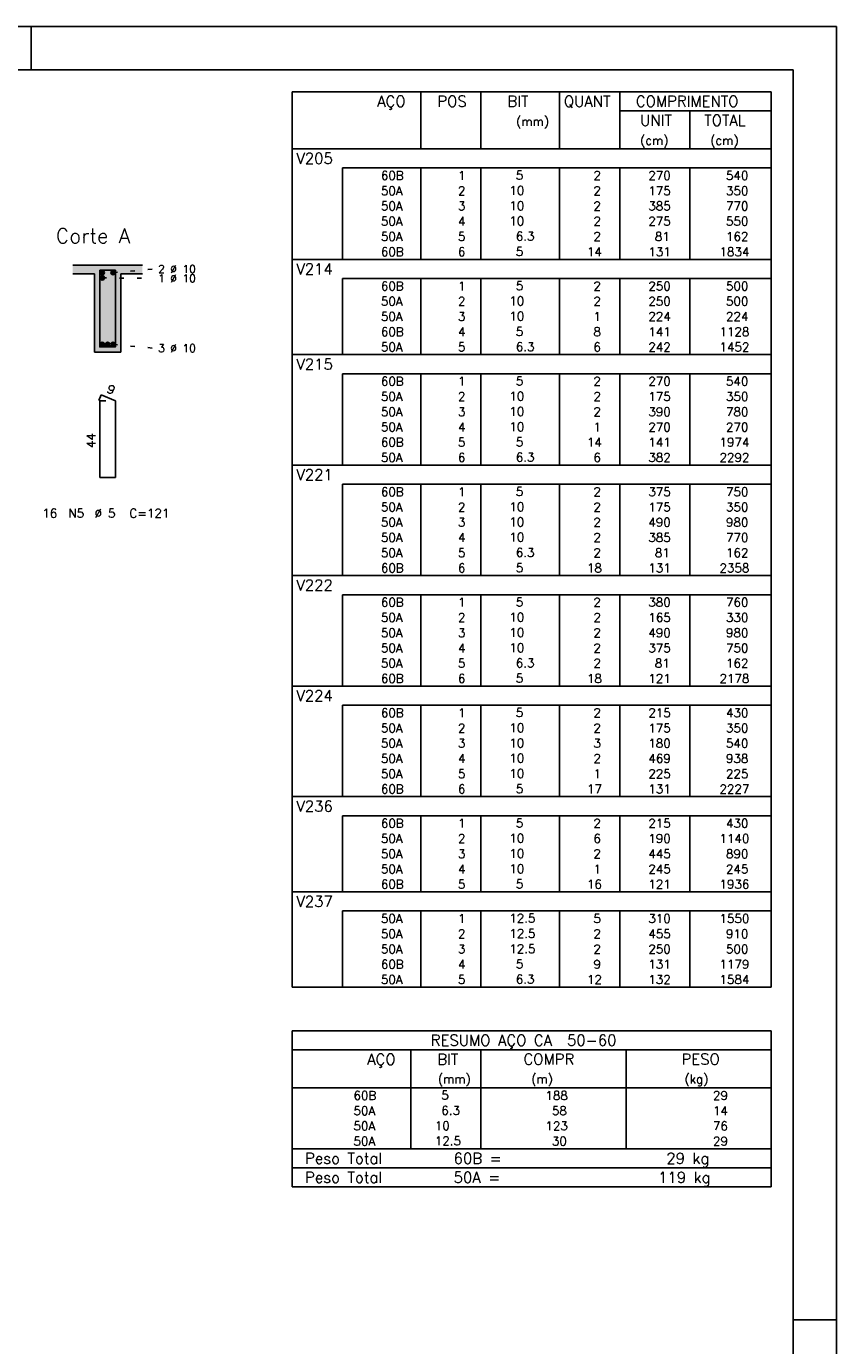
# Model space of a CAD drawing. Extents: x 0 to 84.1, y 0 to 59.4.
# Tile 6 of 6: x 65.5 to 84.1, y 29.1 to 59.4. Entities that reach past the tile are written whole.
import ezdxf

# ---------------------------------------------------------------- set-up
doc = ezdxf.new("R2010")
doc.units = 0
doc.linetypes.add('ESTILO_TQS_0002', pattern=[0.4, 0.1, -0.3])
for name, color, linetype in [('1', 1, 'CONTINUOUS'), ('10', 10, 'CONTINUOUS'), ('2', 2, 'CONTINUOUS'), ('4', 4, 'CONTINUOUS'), ('6', 6, 'CONTINUOUS')]:
    doc.layers.add(name, color=color, linetype=linetype)
doc.styles.get("Standard").update_dxf_attribs({"font": 'ROMANS.SHX'})

msp = doc.modelspace()

# ---------------------------------------------------------------- linework, layer by layer
at = {"layer": '1', "linetype": 'ESTILO_TQS_0002'}
for p, q in [((67.235, 53.625), (68.43, 53.614)), ((67.485, 53.745), (68.43, 53.83)), ((67.485, 52.095), (68.43, 52.01))]:
    msp.add_line(p, q, dxfattribs=at)
at = {"layer": '1', "linetype": 'CONTINUOUS'}
for centre in [(67.235, 53.745), (67.235, 53.625), (67.485, 53.745), (67.235, 52.095), (67.36, 52.095), (67.485, 52.095)]:
    msp.add_circle(centre, 0.05, dxfattribs=at)
for points in [[(67.285, 53.745), (67.21, 53.788301), (67.188015, 53.762101)], [(67.285, 53.745), (67.188015, 53.762101), (67.188015, 53.727899)], [(67.285, 53.745), (67.188015, 53.727899), (67.21, 53.701699)], [(67.285, 53.625), (67.21, 53.668301), (67.188015, 53.642101)], [(67.285, 53.625), (67.188015, 53.642101), (67.188015, 53.607899)], [(67.285, 53.625), (67.188015, 53.607899), (67.21, 53.581699)], [(67.285, 53.745), (67.243682, 53.79424), (67.21, 53.788301)], [(67.285, 53.745), (67.21, 53.701699), (67.243682, 53.69576)], [(67.285, 53.625), (67.243682, 53.67424), (67.21, 53.668301)], [(67.285, 53.625), (67.21, 53.581699), (67.243682, 53.57576)], [(67.285, 53.745), (67.273302, 53.777139), (67.243682, 53.79424)], [(67.285, 53.745), (67.243682, 53.69576), (67.273302, 53.712861)], [(67.285, 53.625), (67.273302, 53.657139), (67.243682, 53.67424)], [(67.285, 53.625), (67.243682, 53.57576), (67.273302, 53.592861)], [(67.285, 53.745), (67.273302, 53.712861), (67.285, 53.745)], [(67.285, 53.625), (67.273302, 53.592861), (67.285, 53.625)], [(67.535, 53.745), (67.46, 53.788301), (67.438015, 53.762101)], [(67.535, 53.745), (67.438015, 53.762101), (67.438015, 53.727899)], [(67.535, 53.745), (67.438015, 53.727899), (67.46, 53.701699)], [(67.535, 53.745), (67.493682, 53.79424), (67.46, 53.788301)], [(67.535, 53.745), (67.46, 53.701699), (67.493682, 53.69576)], [(67.535, 53.745), (67.523302, 53.777139), (67.493682, 53.79424)], [(67.535, 53.745), (67.493682, 53.69576), (67.523302, 53.712861)], [(67.535, 53.745), (67.523302, 53.712861), (67.535, 53.745)], [(67.285, 52.095), (67.21, 52.138301), (67.188015, 52.112101)], [(67.285, 52.095), (67.188015, 52.112101), (67.188015, 52.077899)], [(67.285, 52.095), (67.243682, 52.14424), (67.21, 52.138301)], [(67.285, 52.095), (67.273302, 52.127139), (67.243682, 52.14424)], [(67.41, 52.095), (67.335, 52.138301), (67.313015, 52.112101)], [(67.41, 52.095), (67.313015, 52.112101), (67.313015, 52.077899)], [(67.41, 52.095), (67.368682, 52.14424), (67.335, 52.138301)], [(67.41, 52.095), (67.398302, 52.127139), (67.368682, 52.14424)], [(67.535, 52.095), (67.46, 52.138301), (67.438015, 52.112101)], [(67.535, 52.095), (67.438015, 52.112101), (67.438015, 52.077899)], [(67.535, 52.095), (67.493682, 52.14424), (67.46, 52.138301)], [(67.535, 52.095), (67.523302, 52.127139), (67.493682, 52.14424)], [(67.285, 52.095), (67.188015, 52.077899), (67.21, 52.051699)], [(67.285, 52.095), (67.21, 52.051699), (67.243682, 52.04576)], [(67.285, 52.095), (67.243682, 52.04576), (67.273302, 52.062861)], [(67.285, 52.095), (67.273302, 52.062861), (67.285, 52.095)], [(67.41, 52.095), (67.313015, 52.077899), (67.335, 52.051699)], [(67.41, 52.095), (67.335, 52.051699), (67.368682, 52.04576)], [(67.41, 52.095), (67.368682, 52.04576), (67.398302, 52.062861)], [(67.41, 52.095), (67.398302, 52.062861), (67.41, 52.095)], [(67.535, 52.095), (67.438015, 52.077899), (67.46, 52.051699)], [(67.535, 52.095), (67.46, 52.051699), (67.493682, 52.04576)], [(67.535, 52.095), (67.493682, 52.04576), (67.523302, 52.062861)], [(67.535, 52.095), (67.523302, 52.062861), (67.535, 52.095)]]:
    msp.add_solid(points, dxfattribs=at)
at = {"layer": '10', "linetype": 'CONTINUOUS'}
for points in [[(66.56, 53.92), (66.56, 53.72), (67.06, 53.72)], [(66.56, 53.92), (67.06, 53.72), (68.16, 53.92)], [(67.06, 53.72), (67.66, 53.72), (68.16, 53.92)], [(67.06, 51.92), (67.66, 51.92), (67.06, 53.72)], [(67.66, 51.92), (67.66, 53.72), (67.06, 53.72)], [(67.66, 53.72), (68.16, 53.72), (68.16, 53.92)]]:
    msp.add_solid(points, dxfattribs=at)
at = {"layer": '2', "linetype": 'CONTINUOUS'}
for p, q in [((84.100006, 59.400002), (0, 59.400002)), ((65.600006, 58.400002), (65.600006, 59.400002)), ((84.100006, 0), (84.100006, 59.400002)), ((71.6, 57.900003), (71.6, 56.587503)), ((71.6, 57.900003), (82.6, 57.900003)), ((74.55, 56.587503), (74.55, 57.900003)), ((75.93, 56.587503), (75.93, 57.900003)), ((77.74, 56.587503), (77.74, 57.900003)), ((79.12, 56.587503), (79.12, 57.900003)), ((82.6, 57.900003), (82.6, 56.587503)), ((79.12, 57.462503), (82.6, 57.462503)), ((80.73, 56.587503), (80.73, 57.462503)), ((71.6, 56.587503), (82.6, 56.587503)), ((71.6, 56.150003), (71.6, 56.587503)), ((71.6, 56.587503), (82.6, 56.587503)), ((82.6, 56.150003), (82.6, 56.587503)), ((71.6, 55.800003), (71.6, 56.150003)), ((82.6, 56.150003), (72.75, 56.150003)), ((72.75, 56.150003), (72.75, 55.800003)), ((74.55, 56.150003), (74.55, 55.800003)), ((75.93, 56.150003), (75.93, 55.800003)), ((77.74, 56.150003), (77.74, 55.800003)), ((79.12, 56.150003), (79.12, 55.800003)), ((80.73, 56.150003), (80.73, 55.800003)), ((82.6, 55.800003), (82.6, 56.150003)), ((71.6, 55.450003), (71.6, 55.800003)), ((72.75, 55.800003), (72.75, 55.450003)), ((74.55, 55.800003), (74.55, 55.450003)), ((75.93, 55.800003), (75.93, 55.450003)), ((77.74, 55.800003), (77.74, 55.450003)), ((79.12, 55.800003), (79.12, 55.450003)), ((80.73, 55.800003), (80.73, 55.450003)), ((82.6, 55.450003), (82.6, 55.800003)), ((71.6, 55.100003), (71.6, 55.450003)), ((72.75, 55.450003), (72.75, 55.100003)), ((74.55, 55.450003), (74.55, 55.100003)), ((75.93, 55.450003), (75.93, 55.100003)), ((77.74, 55.450003), (77.74, 55.100003)), ((79.12, 55.450003), (79.12, 55.100003)), ((80.73, 55.450003), (80.73, 55.100003)), ((82.6, 55.100003), (82.6, 55.450003)), ((71.6, 54.750003), (71.6, 55.100003)), ((72.75, 55.100003), (72.75, 54.750003)), ((74.55, 55.100003), (74.55, 54.750003)), ((75.93, 55.100003), (75.93, 54.750003)), ((77.74, 55.100003), (77.74, 54.750003)), ((79.12, 55.100003), (79.12, 54.750003)), ((80.73, 55.100003), (80.73, 54.750003)), ((82.6, 54.750003), (82.6, 55.100003)), ((71.6, 54.400003), (71.6, 54.750003)), ((72.75, 54.750003), (72.75, 54.400003)), ((74.55, 54.750003), (74.55, 54.400003)), ((75.93, 54.750003), (75.93, 54.400003)), ((77.74, 54.750003), (77.74, 54.400003)), ((79.12, 54.750003), (79.12, 54.400003)), ((80.73, 54.750003), (80.73, 54.400003)), ((82.6, 54.400003), (82.6, 54.750003)), ((71.6, 54.050003), (71.6, 54.400003)), ((72.75, 54.400003), (72.75, 54.050003)), ((74.55, 54.400003), (74.55, 54.050003)), ((75.93, 54.400003), (75.93, 54.050003)), ((77.74, 54.400003), (77.74, 54.050003)), ((79.12, 54.400003), (79.12, 54.050003)), ((80.73, 54.400003), (80.73, 54.050003)), ((82.6, 54.050003), (82.6, 54.400003)), ((71.6, 53.612503), (71.6, 54.050003)), ((71.6, 54.050003), (82.6, 54.050003)), ((82.6, 53.612503), (82.6, 54.050003)), ((68.16, 53.92), (66.56, 53.92)), ((66.56, 53.72), (67.06, 53.72)), ((67.06, 53.72), (67.06, 51.92)), ((67.66, 51.92), (67.66, 53.72)), ((67.66, 53.72), (68.16, 53.72)), ((71.6, 53.262503), (71.6, 53.612503)), ((82.6, 53.612503), (72.75, 53.612503)), ((72.75, 53.612503), (72.75, 53.262503)), ((74.55, 53.612503), (74.55, 53.262503)), ((75.93, 53.612503), (75.93, 53.262503)), ((77.74, 53.612503), (77.74, 53.262503)), ((79.12, 53.612503), (79.12, 53.262503)), ((80.73, 53.612503), (80.73, 53.262503)), ((82.6, 53.262503), (82.6, 53.612503)), ((71.6, 52.912504), (71.6, 53.262503)), ((72.75, 53.262503), (72.75, 52.912504)), ((74.55, 53.262503), (74.55, 52.912504)), ((75.93, 53.262503), (75.93, 52.912504)), ((77.74, 53.262503), (77.74, 52.912504)), ((79.12, 53.262503), (79.12, 52.912504)), ((80.73, 53.262503), (80.73, 52.912504)), ((82.6, 52.912504), (82.6, 53.262503)), ((71.6, 52.562504), (71.6, 52.912504)), ((72.75, 52.912504), (72.75, 52.562504)), ((74.55, 52.912504), (74.55, 52.562504)), ((75.93, 52.912504), (75.93, 52.562504)), ((77.74, 52.912504), (77.74, 52.562504)), ((79.12, 52.912504), (79.12, 52.562504)), ((80.73, 52.912504), (80.73, 52.562504)), ((82.6, 52.562504), (82.6, 52.912504)), ((71.6, 52.212504), (71.6, 52.562504)), ((72.75, 52.562504), (72.75, 52.212504)), ((74.55, 52.562504), (74.55, 52.212504)), ((75.93, 52.562504), (75.93, 52.212504)), ((77.74, 52.562504), (77.74, 52.212504)), ((79.12, 52.562504), (79.12, 52.212504)), ((80.73, 52.562504), (80.73, 52.212504)), ((82.6, 52.212504), (82.6, 52.562504)), ((71.6, 51.862504), (71.6, 52.212504)), ((72.75, 52.212504), (72.75, 51.862504)), ((74.55, 52.212504), (74.55, 51.862504)), ((75.93, 52.212504), (75.93, 51.862504)), ((77.74, 52.212504), (77.74, 51.862504)), ((79.12, 52.212504), (79.12, 51.862504)), ((80.73, 52.212504), (80.73, 51.862504)), ((82.6, 51.862504), (82.6, 52.212504)), ((67.06, 51.92), (67.66, 51.92)), ((71.6, 51.425004), (71.6, 51.862504)), ((71.6, 51.862504), (82.6, 51.862504)), ((82.6, 51.425004), (82.6, 51.862504)), ((71.6, 51.075004), (71.6, 51.425004)), ((82.6, 51.425004), (72.75, 51.425004)), ((72.75, 51.425004), (72.75, 51.075004)), ((74.55, 51.425004), (74.55, 51.075004)), ((75.93, 51.425004), (75.93, 51.075004)), ((77.74, 51.425004), (77.74, 51.075004)), ((79.12, 51.425004), (79.12, 51.075004)), ((80.73, 51.425004), (80.73, 51.075004)), ((82.6, 51.075004), (82.6, 51.425004)), ((71.6, 50.725004), (71.6, 51.075004)), ((72.75, 51.075004), (72.75, 50.725004)), ((74.55, 51.075004), (74.55, 50.725004)), ((75.93, 51.075004), (75.93, 50.725004)), ((77.74, 51.075004), (77.74, 50.725004)), ((79.12, 51.075004), (79.12, 50.725004)), ((80.73, 51.075004), (80.73, 50.725004)), ((82.6, 50.725004), (82.6, 51.075004)), ((71.6, 50.375004), (71.6, 50.725004)), ((72.75, 50.725004), (72.75, 50.375004)), ((74.55, 50.725004), (74.55, 50.375004)), ((75.93, 50.725004), (75.93, 50.375004)), ((77.74, 50.725004), (77.74, 50.375004)), ((79.12, 50.725004), (79.12, 50.375004)), ((80.73, 50.725004), (80.73, 50.375004)), ((82.6, 50.375004), (82.6, 50.725004)), ((71.6, 50.025004), (71.6, 50.375004)), ((72.75, 50.375004), (72.75, 50.025004)), ((74.55, 50.375004), (74.55, 50.025004)), ((75.93, 50.375004), (75.93, 50.025004)), ((77.74, 50.375004), (77.74, 50.025004)), ((79.12, 50.375004), (79.12, 50.025004)), ((80.73, 50.375004), (80.73, 50.025004)), ((82.6, 50.025004), (82.6, 50.375004)), ((71.6, 49.675004), (71.6, 50.025004)), ((72.75, 50.025004), (72.75, 49.675004)), ((74.55, 50.025004), (74.55, 49.675004)), ((75.93, 50.025004), (75.93, 49.675004)), ((77.74, 50.025004), (77.74, 49.675004)), ((79.12, 50.025004), (79.12, 49.675004)), ((80.73, 50.025004), (80.73, 49.675004)), ((82.6, 49.675004), (82.6, 50.025004)), ((71.6, 49.325004), (71.6, 49.675004)), ((72.75, 49.675004), (72.75, 49.325004)), ((74.55, 49.675004), (74.55, 49.325004)), ((75.93, 49.675004), (75.93, 49.325004)), ((77.74, 49.675004), (77.74, 49.325004)), ((79.12, 49.675004), (79.12, 49.325004)), ((80.73, 49.675004), (80.73, 49.325004)), ((82.6, 49.325004), (82.6, 49.675004)), ((71.6, 48.887504), (71.6, 49.325004)), ((71.6, 49.325004), (82.6, 49.325004)), ((82.6, 48.887504), (82.6, 49.325004)), ((71.6, 48.537504), (71.6, 48.887504)), ((82.6, 48.887504), (72.75, 48.887504)), ((72.75, 48.887504), (72.75, 48.537504)), ((74.55, 48.887504), (74.55, 48.537504)), ((75.93, 48.887504), (75.93, 48.537504)), ((77.74, 48.887504), (77.74, 48.537504)), ((79.12, 48.887504), (79.12, 48.537504)), ((80.73, 48.887504), (80.73, 48.537504)), ((82.6, 48.537504), (82.6, 48.887504)), ((71.6, 48.187505), (71.6, 48.537504)), ((72.75, 48.537504), (72.75, 48.187505)), ((74.55, 48.537504), (74.55, 48.187505)), ((75.93, 48.537504), (75.93, 48.187505)), ((77.74, 48.537504), (77.74, 48.187505)), ((79.12, 48.537504), (79.12, 48.187505)), ((80.73, 48.537504), (80.73, 48.187505)), ((82.6, 48.187505), (82.6, 48.537504)), ((71.6, 47.837505), (71.6, 48.187505)), ((72.75, 48.187505), (72.75, 47.837505)), ((74.55, 48.187505), (74.55, 47.837505)), ((75.93, 48.187505), (75.93, 47.837505)), ((77.74, 48.187505), (77.74, 47.837505)), ((79.12, 48.187505), (79.12, 47.837505)), ((80.73, 48.187505), (80.73, 47.837505)), ((82.6, 47.837505), (82.6, 48.187505)), ((71.6, 47.487505), (71.6, 47.837505)), ((72.75, 47.837505), (72.75, 47.487505)), ((74.55, 47.837505), (74.55, 47.487505)), ((75.93, 47.837505), (75.93, 47.487505)), ((77.74, 47.837505), (77.74, 47.487505)), ((79.12, 47.837505), (79.12, 47.487505)), ((80.73, 47.837505), (80.73, 47.487505)), ((82.6, 47.487505), (82.6, 47.837505)), ((71.6, 47.137505), (71.6, 47.487505)), ((72.75, 47.487505), (72.75, 47.137505)), ((74.55, 47.487505), (74.55, 47.137505)), ((75.93, 47.487505), (75.93, 47.137505)), ((77.74, 47.487505), (77.74, 47.137505)), ((79.12, 47.487505), (79.12, 47.137505)), ((80.73, 47.487505), (80.73, 47.137505)), ((82.6, 47.137505), (82.6, 47.487505)), ((71.6, 46.787505), (71.6, 47.137505)), ((72.75, 47.137505), (72.75, 46.787505)), ((74.55, 47.137505), (74.55, 46.787505)), ((75.93, 47.137505), (75.93, 46.787505)), ((77.74, 47.137505), (77.74, 46.787505)), ((79.12, 47.137505), (79.12, 46.787505)), ((80.73, 47.137505), (80.73, 46.787505)), ((82.6, 46.787505), (82.6, 47.137505)), ((71.6, 46.350005), (71.6, 46.787505)), ((71.6, 46.787505), (82.6, 46.787505)), ((82.6, 46.350005), (82.6, 46.787505)), ((71.6, 46.000005), (71.6, 46.350005)), ((82.6, 46.350005), (72.75, 46.350005)), ((72.75, 46.350005), (72.75, 46.000005)), ((74.55, 46.350005), (74.55, 46.000005)), ((75.93, 46.350005), (75.93, 46.000005)), ((77.74, 46.350005), (77.74, 46.000005)), ((79.12, 46.350005), (79.12, 46.000005)), ((80.73, 46.350005), (80.73, 46.000005)), ((82.6, 46.000005), (82.6, 46.350005)), ((71.6, 45.650005), (71.6, 46.000005)), ((72.75, 46.000005), (72.75, 45.650005)), ((74.55, 46.000005), (74.55, 45.650005)), ((75.93, 46.000005), (75.93, 45.650005)), ((77.74, 46.000005), (77.74, 45.650005)), ((79.12, 46.000005), (79.12, 45.650005)), ((80.73, 46.000005), (80.73, 45.650005)), ((82.6, 45.650005), (82.6, 46.000005)), ((71.6, 45.300005), (71.6, 45.650005)), ((72.75, 45.650005), (72.75, 45.300005)), ((74.55, 45.650005), (74.55, 45.300005)), ((75.93, 45.650005), (75.93, 45.300005)), ((77.74, 45.650005), (77.74, 45.300005)), ((79.12, 45.650005), (79.12, 45.300005)), ((80.73, 45.650005), (80.73, 45.300005)), ((82.6, 45.300005), (82.6, 45.650005)), ((71.6, 44.950005), (71.6, 45.300005)), ((72.75, 45.300005), (72.75, 44.950005)), ((74.55, 45.300005), (74.55, 44.950005)), ((75.93, 45.300005), (75.93, 44.950005)), ((77.74, 45.300005), (77.74, 44.950005)), ((79.12, 45.300005), (79.12, 44.950005)), ((80.73, 45.300005), (80.73, 44.950005)), ((82.6, 44.950005), (82.6, 45.300005)), ((71.6, 44.600005), (71.6, 44.950005)), ((72.75, 44.950005), (72.75, 44.600005)), ((74.55, 44.950005), (74.55, 44.600005)), ((75.93, 44.950005), (75.93, 44.600005)), ((77.74, 44.950005), (77.74, 44.600005)), ((79.12, 44.950005), (79.12, 44.600005)), ((80.73, 44.950005), (80.73, 44.600005)), ((82.6, 44.600005), (82.6, 44.950005)), ((71.6, 44.250006), (71.6, 44.600005)), ((72.75, 44.600005), (72.75, 44.250006)), ((74.55, 44.600005), (74.55, 44.250006)), ((75.93, 44.600005), (75.93, 44.250006)), ((77.74, 44.600005), (77.74, 44.250006)), ((79.12, 44.600005), (79.12, 44.250006)), ((80.73, 44.600005), (80.73, 44.250006)), ((82.6, 44.250006), (82.6, 44.600005)), ((71.6, 43.812506), (71.6, 44.250006)), ((71.6, 44.250006), (82.6, 44.250006)), ((82.6, 43.812506), (82.6, 44.250006)), ((71.6, 43.462506), (71.6, 43.812506)), ((82.6, 43.812506), (72.75, 43.812506)), ((72.75, 43.812506), (72.75, 43.462506)), ((74.55, 43.812506), (74.55, 43.462506)), ((75.93, 43.812506), (75.93, 43.462506)), ((77.74, 43.812506), (77.74, 43.462506)), ((79.12, 43.812506), (79.12, 43.462506)), ((80.73, 43.812506), (80.73, 43.462506)), ((82.6, 43.462506), (82.6, 43.812506)), ((71.6, 43.112506), (71.6, 43.462506)), ((72.75, 43.462506), (72.75, 43.112506)), ((74.55, 43.462506), (74.55, 43.112506)), ((75.93, 43.462506), (75.93, 43.112506)), ((77.74, 43.462506), (77.74, 43.112506)), ((79.12, 43.462506), (79.12, 43.112506)), ((80.73, 43.462506), (80.73, 43.112506)), ((82.6, 43.112506), (82.6, 43.462506)), ((71.6, 42.762506), (71.6, 43.112506)), ((72.75, 43.112506), (72.75, 42.762506)), ((74.55, 43.112506), (74.55, 42.762506)), ((75.93, 43.112506), (75.93, 42.762506)), ((77.74, 43.112506), (77.74, 42.762506)), ((79.12, 43.112506), (79.12, 42.762506)), ((80.73, 43.112506), (80.73, 42.762506)), ((82.6, 42.762506), (82.6, 43.112506)), ((71.6, 42.412506), (71.6, 42.762506)), ((72.75, 42.762506), (72.75, 42.412506)), ((74.55, 42.762506), (74.55, 42.412506)), ((75.93, 42.762506), (75.93, 42.412506)), ((77.74, 42.762506), (77.74, 42.412506)), ((79.12, 42.762506), (79.12, 42.412506)), ((80.73, 42.762506), (80.73, 42.412506)), ((82.6, 42.412506), (82.6, 42.762506)), ((71.6, 42.062506), (71.6, 42.412506)), ((72.75, 42.412506), (72.75, 42.062506)), ((74.55, 42.412506), (74.55, 42.062506)), ((75.93, 42.412506), (75.93, 42.062506)), ((77.74, 42.412506), (77.74, 42.062506)), ((79.12, 42.412506), (79.12, 42.062506)), ((80.73, 42.412506), (80.73, 42.062506)), ((82.6, 42.062506), (82.6, 42.412506)), ((71.6, 41.712506), (71.6, 42.062506)), ((72.75, 42.062506), (72.75, 41.712506)), ((74.55, 42.062506), (74.55, 41.712506)), ((75.93, 42.062506), (75.93, 41.712506)), ((77.74, 42.062506), (77.74, 41.712506)), ((79.12, 42.062506), (79.12, 41.712506)), ((80.73, 42.062506), (80.73, 41.712506)), ((82.6, 41.712506), (82.6, 42.062506)), ((71.6, 41.275006), (71.6, 41.712506)), ((71.6, 41.712506), (82.6, 41.712506)), ((82.6, 41.275006), (82.6, 41.712506)), ((71.6, 40.925006), (71.6, 41.275006)), ((82.6, 41.275006), (72.75, 41.275006)), ((72.75, 41.275006), (72.75, 40.925006)), ((74.55, 41.275006), (74.55, 40.925006)), ((75.93, 41.275006), (75.93, 40.925006)), ((77.74, 41.275006), (77.74, 40.925006)), ((79.12, 41.275006), (79.12, 40.925006)), ((80.73, 41.275006), (80.73, 40.925006)), ((82.6, 40.925006), (82.6, 41.275006)), ((71.6, 40.575006), (71.6, 40.925006)), ((72.75, 40.925006), (72.75, 40.575006)), ((74.55, 40.925006), (74.55, 40.575006)), ((75.93, 40.925006), (75.93, 40.575006)), ((77.74, 40.925006), (77.74, 40.575006)), ((79.12, 40.925006), (79.12, 40.575006)), ((80.73, 40.925006), (80.73, 40.575006)), ((82.6, 40.575006), (82.6, 40.925006)), ((71.6, 40.225006), (71.6, 40.575006)), ((72.75, 40.575006), (72.75, 40.225006)), ((74.55, 40.575006), (74.55, 40.225006)), ((75.93, 40.575006), (75.93, 40.225006)), ((77.74, 40.575006), (77.74, 40.225006)), ((79.12, 40.575006), (79.12, 40.225006)), ((80.73, 40.575006), (80.73, 40.225006)), ((82.6, 40.225006), (82.6, 40.575006)), ((71.6, 39.875006), (71.6, 40.225006)), ((72.75, 40.225006), (72.75, 39.875006)), ((74.55, 40.225006), (74.55, 39.875006)), ((75.93, 40.225006), (75.93, 39.875006)), ((77.74, 40.225006), (77.74, 39.875006)), ((79.12, 40.225006), (79.12, 39.875006)), ((80.73, 40.225006), (80.73, 39.875006)), ((82.6, 39.875006), (82.6, 40.225006)), ((71.6, 39.525007), (71.6, 39.875006)), ((72.75, 39.875006), (72.75, 39.525007)), ((74.55, 39.875006), (74.55, 39.525007)), ((75.93, 39.875006), (75.93, 39.525007)), ((77.74, 39.875006), (77.74, 39.525007)), ((79.12, 39.875006), (79.12, 39.525007)), ((80.73, 39.875006), (80.73, 39.525007)), ((82.6, 39.525007), (82.6, 39.875006)), ((71.6, 39.087507), (71.6, 39.525007)), ((71.6, 39.525007), (82.6, 39.525007)), ((82.6, 39.087507), (82.6, 39.525007)), ((71.6, 38.737507), (71.6, 39.087507)), ((82.6, 39.087507), (72.75, 39.087507)), ((72.75, 39.087507), (72.75, 38.737507)), ((74.55, 39.087507), (74.55, 38.737507)), ((75.93, 39.087507), (75.93, 38.737507)), ((77.74, 39.087507), (77.74, 38.737507)), ((79.12, 39.087507), (79.12, 38.737507)), ((80.73, 39.087507), (80.73, 38.737507)), ((82.6, 38.737507), (82.6, 39.087507)), ((71.6, 38.387507), (71.6, 38.737507)), ((72.75, 38.737507), (72.75, 38.387507)), ((74.55, 38.737507), (74.55, 38.387507)), ((75.93, 38.737507), (75.93, 38.387507)), ((77.74, 38.737507), (77.74, 38.387507)), ((79.12, 38.737507), (79.12, 38.387507)), ((80.73, 38.737507), (80.73, 38.387507)), ((82.6, 38.387507), (82.6, 38.737507)), ((71.6, 38.037507), (71.6, 38.387507)), ((72.75, 38.387507), (72.75, 38.037507)), ((74.55, 38.387507), (74.55, 38.037507)), ((75.93, 38.387507), (75.93, 38.037507)), ((77.74, 38.387507), (77.74, 38.037507)), ((79.12, 38.387507), (79.12, 38.037507)), ((80.73, 38.387507), (80.73, 38.037507)), ((82.6, 38.037507), (82.6, 38.387507)), ((71.6, 37.687507), (71.6, 38.037507)), ((72.75, 38.037507), (72.75, 37.687507)), ((74.55, 38.037507), (74.55, 37.687507)), ((75.93, 38.037507), (75.93, 37.687507)), ((77.74, 38.037507), (77.74, 37.687507)), ((79.12, 38.037507), (79.12, 37.687507)), ((80.73, 38.037507), (80.73, 37.687507)), ((82.6, 37.687507), (82.6, 38.037507)), ((71.6, 37.337507), (71.6, 37.687507)), ((72.75, 37.687507), (72.75, 37.337507)), ((74.55, 37.687507), (74.55, 37.337507)), ((75.93, 37.687507), (75.93, 37.337507)), ((77.74, 37.687507), (77.74, 37.337507)), ((79.12, 37.687507), (79.12, 37.337507)), ((80.73, 37.687507), (80.73, 37.337507)), ((82.6, 37.337507), (82.6, 37.687507)), ((71.6, 37.337507), (82.6, 37.337507)), ((71.6, 36.337507), (71.6, 35.025007)), ((71.6, 36.337507), (82.6, 36.337507)), ((82.6, 36.337507), (82.6, 35.025007)), ((71.6, 35.900007), (82.6, 35.900007)), ((74.32, 35.025007), (74.32, 35.900007)), ((75.93, 35.025007), (75.93, 35.900007)), ((79.265, 35.025007), (79.265, 35.900007)), ((71.6, 35.025007), (82.6, 35.025007)), ((71.6, 34.675007), (71.6, 35.025007)), ((74.32, 35.025007), (74.32, 34.675007)), ((75.93, 34.675007), (75.93, 35.025007)), ((79.265, 35.025007), (79.265, 34.675007)), ((82.6, 34.675007), (82.6, 35.025007)), ((71.6, 34.325006), (71.6, 34.675007)), ((74.32, 34.675007), (74.32, 34.325007)), ((75.93, 34.325006), (75.93, 34.675007)), ((79.265, 34.675007), (79.265, 34.325006)), ((82.6, 34.325006), (82.6, 34.675007)), ((71.6, 33.975006), (71.6, 34.325006)), ((74.32, 34.325006), (74.32, 33.975006)), ((75.93, 33.975006), (75.93, 34.325006)), ((79.265, 34.325006), (79.265, 33.975006)), ((82.6, 33.975006), (82.6, 34.325006)), ((71.6, 33.625006), (71.6, 33.975006)), ((74.32, 33.975006), (74.32, 33.625006)), ((75.93, 33.625006), (75.93, 33.975006)), ((79.265, 33.975006), (79.265, 33.625006)), ((82.6, 33.625006), (82.6, 33.975006)), ((71.6, 33.625006), (82.6, 33.625006)), ((71.6, 33.187506), (71.6, 33.625006)), ((71.6, 33.625006), (82.6, 33.625006)), ((82.6, 33.187506), (82.6, 33.625006)), ((82.6, 33.187506), (71.6, 33.187506)), ((71.6, 32.750006), (71.6, 33.187506)), ((71.6, 33.187506), (82.6, 33.187506)), ((82.6, 32.750006), (82.6, 33.187506)), ((82.6, 32.750006), (71.6, 32.750006)), ((71.6, 32.750006), (82.6, 32.750006)), ((84.100006, 29.700001), (83.100006, 29.700001))]:
    msp.add_line(p, q, dxfattribs=at)
msp.add_lwpolyline([(83.100006, 1), (2.5, 1), (2.5, 58.400002), (83.100006, 58.400002), (83.100006, 1)], dxfattribs=at)
at = {"layer": '4', "linetype": 'CONTINUOUS'}
msp.add_lwpolyline([(67.18, 53.8), (67.18, 52.04), (67.54, 52.04), (67.54, 53.8), (67.18, 53.8)], dxfattribs=at)
at = {"layer": '6', "linetype": 'CONTINUOUS'}
for p, q in [((67.208338, 50.94), (67.153893, 50.81102)), ((67.54, 50.8), (67.208338, 50.94)), ((67.32, 50.8), (67.18, 50.8)), ((67.18, 50.8), (67.18, 49.04)), ((67.54, 49.04), (67.54, 50.8)), ((67.18, 49.04), (67.54, 49.04))]:
    msp.add_line(p, q, dxfattribs=at)

# ---------------------------------------------------------------- texts
at = {"layer": '2', "linetype": 'CONTINUOUS'}
for s, height, p in [('AÇO', 0.25, (73.54958, 57.556253)), ('POS', 0.25, (74.93, 57.556253)), ('BIT', 0.25, (76.54, 57.556253)), ('QUANT', 0.25, (77.836489, 57.556253)), ('COMPRIMENTO', 0.25, (79.489469, 57.556253)), ('(mm)', 0.2, (76.74, 57.118753)), ('UNIT', 0.25, (79.586854, 57.118753)), ('TOTAL', 0.25, (81.059307, 57.118753)), ('(cm)', 0.2, (79.586854, 56.681253)), ('(cm)', 0.2, (81.196854, 56.681253)), ('V205', 0.25, (71.695798, 56.243753)), ('     60B', 0.2, (72.889661, 55.875003)), ('  1', 0.2, (75.13, 55.875003)), ('    5  ', 0.2, (76.136543, 55.881047)), ('    2', 0.2, (77.92, 55.875003)), ('   270', 0.2, (79.33, 55.875003)), ('    540', 0.2, (80.963622, 55.875003)), ('     50A', 0.2, (72.889661, 55.525003)), ('  2', 0.2, (75.13, 55.525003)), ('   10  ', 0.2, (76.136543, 55.531047)), ('    2', 0.2, (77.92, 55.525003)), ('   175', 0.2, (79.33, 55.525003)), ('    350', 0.2, (80.963622, 55.525003)), ('     50A', 0.2, (72.889661, 55.175003)), ('  3', 0.2, (75.13, 55.175003)), ('   10  ', 0.2, (76.136543, 55.181047)), ('    2', 0.2, (77.92, 55.175003)), ('   385', 0.2, (79.33, 55.175003)), ('    770', 0.2, (80.963622, 55.175003)), ('     50A', 0.2, (72.889661, 54.825003)), ('  4', 0.2, (75.13, 54.825003)), ('   10  ', 0.2, (76.136543, 54.831047)), ('    2', 0.2, (77.92, 54.825003)), ('   275', 0.2, (79.33, 54.825003)), ('    550', 0.2, (80.963622, 54.825003)), ('Corte A', 0.34, (66.17, 54.42)), ('     50A', 0.2, (72.889661, 54.475003)), ('  5', 0.2, (75.13, 54.475003)), ('    6.3', 0.2, (76.136543, 54.481047)), ('    2', 0.2, (77.92, 54.475003)), ('    81', 0.2, (79.33, 54.475003)), ('    162', 0.2, (80.963622, 54.475003)), ('     60B', 0.2, (72.889661, 54.125003)), ('  6', 0.2, (75.13, 54.125003)), ('    5  ', 0.2, (76.136543, 54.131047)), ('   14', 0.2, (77.92, 54.125003)), ('   131', 0.2, (79.33, 54.125003)), ('   1834', 0.2, (80.963622, 54.125003)), ('2 %%c 10', 0.18, (68.52, 53.74)), ('V214', 0.25, (71.695798, 53.706253)), ('1 %%c 10', 0.18, (68.52, 53.524)), ('     60B', 0.2, (72.889661, 53.337503)), ('  1', 0.2, (75.13, 53.337503)), ('    5  ', 0.2, (76.136543, 53.343547)), ('    2', 0.2, (77.92, 53.337503)), ('   250', 0.2, (79.33, 53.337503)), ('    500', 0.2, (80.963622, 53.337503)), ('     50A', 0.2, (72.889661, 52.987503)), ('  2', 0.2, (75.13, 52.987503)), ('   10  ', 0.2, (76.136543, 52.993547)), ('    2', 0.2, (77.92, 52.987503)), ('   250', 0.2, (79.33, 52.987503)), ('    500', 0.2, (80.963622, 52.987503)), ('     50A', 0.2, (72.889661, 52.637503)), ('  3', 0.2, (75.13, 52.637503)), ('   10  ', 0.2, (76.136543, 52.643547)), ('    1', 0.2, (77.92, 52.637503)), ('   224', 0.2, (79.33, 52.637503)), ('    224', 0.2, (80.963622, 52.637503)), ('     60B', 0.2, (72.889661, 52.287504)), ('  4', 0.2, (75.13, 52.287504)), ('    5  ', 0.2, (76.136543, 52.293547)), ('    8', 0.2, (77.92, 52.287504)), ('   141', 0.2, (79.33, 52.287504)), ('   1128', 0.2, (80.963622, 52.287504)), ('3 %%c 10', 0.18, (68.52, 51.92)), ('     50A', 0.2, (72.889661, 51.937504)), ('  5', 0.2, (75.13, 51.937504)), ('    6.3', 0.2, (76.136543, 51.943548)), ('    6', 0.2, (77.92, 51.937504)), ('   242', 0.2, (79.33, 51.937504)), ('   1452', 0.2, (80.963622, 51.937504)), ('V215', 0.25, (71.695798, 51.518754)), ('     60B', 0.2, (72.889661, 51.150004)), ('  1', 0.2, (75.13, 51.150004)), ('    5  ', 0.2, (76.136543, 51.156048)), ('    2', 0.2, (77.92, 51.150004)), ('   270', 0.2, (79.33, 51.150004)), ('    540', 0.2, (80.963622, 51.150004)), ('     50A', 0.2, (72.889661, 50.800004)), ('  2', 0.2, (75.13, 50.800004)), ('   10  ', 0.2, (76.136543, 50.806048)), ('    2', 0.2, (77.92, 50.800004)), ('   175', 0.2, (79.33, 50.800004)), ('    350', 0.2, (80.963622, 50.800004)), ('     50A', 0.2, (72.889661, 50.450004)), ('  3', 0.2, (75.13, 50.450004)), ('   10  ', 0.2, (76.136543, 50.456048)), ('    2', 0.2, (77.92, 50.450004)), ('   390', 0.2, (79.33, 50.450004)), ('    780', 0.2, (80.963622, 50.450004)), ('     50A', 0.2, (72.889661, 50.100004)), ('  4', 0.2, (75.13, 50.100004)), ('   10  ', 0.2, (76.136543, 50.106048)), ('    1', 0.2, (77.92, 50.100004)), ('   270', 0.2, (79.33, 50.100004)), ('    270', 0.2, (80.963622, 50.100004)), ('     60B', 0.2, (72.889661, 49.750004)), ('  5', 0.2, (75.13, 49.750004)), ('    5  ', 0.2, (76.136543, 49.756048)), ('   14', 0.2, (77.92, 49.750004)), ('   141', 0.2, (79.33, 49.750004)), ('   1974', 0.2, (80.963622, 49.750004)), ('     50A', 0.2, (72.889661, 49.400004)), ('  6', 0.2, (75.13, 49.400004)), ('    6.3', 0.2, (76.136543, 49.406048)), ('    6', 0.2, (77.92, 49.400004)), ('   382', 0.2, (79.33, 49.400004)), ('   2292', 0.2, (80.963622, 49.400004)), ('V221', 0.25, (71.695798, 48.981254)), ('     60B', 0.2, (72.889661, 48.612504)), ('  1', 0.2, (75.13, 48.612504)), ('    5  ', 0.2, (76.136543, 48.618548)), ('    2', 0.2, (77.92, 48.612504)), ('   375', 0.2, (79.33, 48.612504)), ('    750', 0.2, (80.963622, 48.612504)), ('   10  ', 0.2, (76.136543, 48.268548)), ('16', 0.2, (65.86, 48.12)), ('N5', 0.2, (66.46, 48.12)), ('%%c 5', 0.2, (67.06, 48.12)), ('C=121', 0.2, (67.86, 48.12)), ('     50A', 0.2, (72.889661, 48.262504)), ('  2', 0.2, (75.13, 48.262504)), ('    2', 0.2, (77.92, 48.262504)), ('   175', 0.2, (79.33, 48.262504)), ('    350', 0.2, (80.963622, 48.262504)), ('     50A', 0.2, (72.889661, 47.912504)), ('  3', 0.2, (75.13, 47.912504)), ('   10  ', 0.2, (76.136543, 47.918548)), ('    2', 0.2, (77.92, 47.912504)), ('   490', 0.2, (79.33, 47.912504)), ('    980', 0.2, (80.963622, 47.912504)), ('     50A', 0.2, (72.889661, 47.562505)), ('  4', 0.2, (75.13, 47.562505)), ('   10  ', 0.2, (76.136543, 47.568548)), ('    2', 0.2, (77.92, 47.562505)), ('   385', 0.2, (79.33, 47.562505)), ('    770', 0.2, (80.963622, 47.562505)), ('     50A', 0.2, (72.889661, 47.212505)), ('  5', 0.2, (75.13, 47.212505)), ('    6.3', 0.2, (76.136543, 47.218549)), ('    2', 0.2, (77.92, 47.212505)), ('    81', 0.2, (79.33, 47.212505)), ('    162', 0.2, (80.963622, 47.212505)), ('     60B', 0.2, (72.889661, 46.862505)), ('  6', 0.2, (75.13, 46.862505)), ('    5  ', 0.2, (76.136543, 46.868549)), ('   18', 0.2, (77.92, 46.862505)), ('   131', 0.2, (79.33, 46.862505)), ('   2358', 0.2, (80.963622, 46.862505)), ('V222', 0.25, (71.695798, 46.443755)), ('     60B', 0.2, (72.889661, 46.075005)), ('  1', 0.2, (75.13, 46.075005)), ('    5  ', 0.2, (76.136543, 46.081049)), ('    2', 0.2, (77.92, 46.075005)), ('   380', 0.2, (79.33, 46.075005)), ('    760', 0.2, (80.963622, 46.075005)), ('     50A', 0.2, (72.889661, 45.725005)), ('  2', 0.2, (75.13, 45.725005)), ('   10  ', 0.2, (76.136543, 45.731049)), ('    2', 0.2, (77.92, 45.725005)), ('   165', 0.2, (79.33, 45.725005)), ('    330', 0.2, (80.963622, 45.725005)), ('     50A', 0.2, (72.889661, 45.375005)), ('  3', 0.2, (75.13, 45.375005)), ('   10  ', 0.2, (76.136543, 45.381049)), ('    2', 0.2, (77.92, 45.375005)), ('   490', 0.2, (79.33, 45.375005)), ('    980', 0.2, (80.963622, 45.375005)), ('     50A', 0.2, (72.889661, 45.025005)), ('  4', 0.2, (75.13, 45.025005)), ('   10  ', 0.2, (76.136543, 45.031049)), ('    2', 0.2, (77.92, 45.025005)), ('   375', 0.2, (79.33, 45.025005)), ('    750', 0.2, (80.963622, 45.025005)), ('     50A', 0.2, (72.889661, 44.675005)), ('  5', 0.2, (75.13, 44.675005)), ('    6.3', 0.2, (76.136543, 44.681049)), ('    2', 0.2, (77.92, 44.675005)), ('    81', 0.2, (79.33, 44.675005)), ('    162', 0.2, (80.963622, 44.675005)), ('     60B', 0.2, (72.889661, 44.325005)), ('  6', 0.2, (75.13, 44.325005)), ('    5  ', 0.2, (76.136543, 44.331049)), ('   18', 0.2, (77.92, 44.325005)), ('   121', 0.2, (79.33, 44.325005)), ('   2178', 0.2, (80.963622, 44.325005)), ('V224', 0.25, (71.695798, 43.906256)), ('     60B', 0.2, (72.889661, 43.537505)), ('  1', 0.2, (75.13, 43.537505)), ('    5  ', 0.2, (76.136543, 43.543549)), ('    2', 0.2, (77.92, 43.537505)), ('   215', 0.2, (79.33, 43.537505)), ('    430', 0.2, (80.963622, 43.537505)), ('     50A', 0.2, (72.889661, 43.187506)), ('  2', 0.2, (75.13, 43.187506)), ('   10  ', 0.2, (76.136543, 43.193549)), ('    2', 0.2, (77.92, 43.187506)), ('   175', 0.2, (79.33, 43.187506)), ('    350', 0.2, (80.963622, 43.187506)), ('     50A', 0.2, (72.889661, 42.837506)), ('  3', 0.2, (75.13, 42.837506)), ('   10  ', 0.2, (76.136543, 42.84355)), ('    3', 0.2, (77.92, 42.837506)), ('   180', 0.2, (79.33, 42.837506)), ('    540', 0.2, (80.963622, 42.837506)), ('     50A', 0.2, (72.889661, 42.487506)), ('  4', 0.2, (75.13, 42.487506)), ('   10  ', 0.2, (76.136543, 42.49355)), ('    2', 0.2, (77.92, 42.487506)), ('   469', 0.2, (79.33, 42.487506)), ('    938', 0.2, (80.963622, 42.487506)), ('     50A', 0.2, (72.889661, 42.137506)), ('  5', 0.2, (75.13, 42.137506)), ('   10  ', 0.2, (76.136543, 42.14355)), ('    1', 0.2, (77.92, 42.137506)), ('   225', 0.2, (79.33, 42.137506)), ('    225', 0.2, (80.963622, 42.137506)), ('     60B', 0.2, (72.889661, 41.787506)), ('  6', 0.2, (75.13, 41.787506)), ('    5  ', 0.2, (76.136543, 41.79355)), ('   17', 0.2, (77.92, 41.787506)), ('   131', 0.2, (79.33, 41.787506)), ('   2227', 0.2, (80.963622, 41.787506)), ('V236', 0.25, (71.695798, 41.368756)), ('     60B', 0.2, (72.889661, 41.000006)), ('  1', 0.2, (75.13, 41.000006)), ('    5  ', 0.2, (76.136543, 41.00605)), ('    2', 0.2, (77.92, 41.000006)), ('   215', 0.2, (79.33, 41.000006)), ('    430', 0.2, (80.963622, 41.000006)), ('     50A', 0.2, (72.889661, 40.650006)), ('  2', 0.2, (75.13, 40.650006)), ('   10  ', 0.2, (76.136543, 40.65605)), ('    6', 0.2, (77.92, 40.650006)), ('   190', 0.2, (79.33, 40.650006)), ('   1140', 0.2, (80.963622, 40.650006)), ('     50A', 0.2, (72.889661, 40.300006)), ('  3', 0.2, (75.13, 40.300006)), ('   10  ', 0.2, (76.136543, 40.30605)), ('    2', 0.2, (77.92, 40.300006)), ('   445', 0.2, (79.33, 40.300006)), ('    890', 0.2, (80.963622, 40.300006)), ('     50A', 0.2, (72.889661, 39.950006)), ('  4', 0.2, (75.13, 39.950006)), ('   10  ', 0.2, (76.136543, 39.95605)), ('    1', 0.2, (77.92, 39.950006)), ('   245', 0.2, (79.33, 39.950006)), ('    245', 0.2, (80.963622, 39.950006)), ('     60B', 0.2, (72.889661, 39.600006)), ('  5', 0.2, (75.13, 39.600006)), ('    5  ', 0.2, (76.136543, 39.60605)), ('   16', 0.2, (77.92, 39.600006)), ('   121', 0.2, (79.33, 39.600006)), ('   1936', 0.2, (80.963622, 39.600006)), ('V237', 0.25, (71.695798, 39.181257)), ('     50A', 0.2, (72.889661, 38.812506)), ('  1', 0.2, (75.13, 38.812506)), ('   12.5', 0.2, (76.136543, 38.81855)), ('    5', 0.2, (77.92, 38.812506)), ('   310', 0.2, (79.33, 38.812506)), ('   1550', 0.2, (80.963622, 38.812506)), ('     50A', 0.2, (72.889661, 38.462507)), ('  2', 0.2, (75.13, 38.462507)), ('   12.5', 0.2, (76.136543, 38.46855)), ('    2', 0.2, (77.92, 38.462507)), ('   455', 0.2, (79.33, 38.462507)), ('    910', 0.2, (80.963622, 38.462507)), ('     50A', 0.2, (72.889661, 38.112507)), ('  3', 0.2, (75.13, 38.112507)), ('   12.5', 0.2, (76.136543, 38.118551)), ('    2', 0.2, (77.92, 38.112507)), ('   250', 0.2, (79.33, 38.112507)), ('    500', 0.2, (80.963622, 38.112507)), ('     60B', 0.2, (72.889661, 37.762507)), ('  4', 0.2, (75.13, 37.762507)), ('    5  ', 0.2, (76.136543, 37.768551)), ('    9', 0.2, (77.92, 37.762507)), ('   131', 0.2, (79.33, 37.762507)), ('   1179', 0.2, (80.963622, 37.762507)), ('     50A', 0.2, (72.889661, 37.412507)), ('  5', 0.2, (75.13, 37.412507)), ('    6.3', 0.2, (76.136543, 37.418551)), ('   12', 0.2, (77.92, 37.412507)), ('   132', 0.2, (79.33, 37.412507)), ('   1584', 0.2, (80.963622, 37.412507)), ('RESUMO AÇO CA  50-60', 0.25, (74.780497, 35.993757)), ('AÇO', 0.25, (73.31958, 35.556257)), ('BIT', 0.25, (74.93, 35.556257)), ('COMPR', 0.25, (76.908841, 35.559858)), ('PESO', 0.25, (80.53784, 35.559858)), ('(mm)', 0.2, (74.943861, 35.128757)), ('(m)', 0.2, (77.086146, 35.128757)), ('(kg)', 0.2, (80.606442, 35.128757)), ('     60B', 0.2, (72.259661, 34.750007)), ('    5  ', 0.2, (74.426542, 34.756051)), ('     188', 0.2, (76.667658, 34.750007)), ('     29', 0.2, (80.515265, 34.750007)), ('     50A', 0.2, (72.259661, 34.400007)), ('    6.3', 0.2, (74.426542, 34.40605)), ('      58', 0.2, (76.667658, 34.400007)), ('     14', 0.2, (80.515265, 34.400007)), ('     50A', 0.2, (72.259661, 34.050006)), ('   10  ', 0.2, (74.426542, 34.05605)), ('     123', 0.2, (76.667658, 34.050007)), ('     76', 0.2, (80.515265, 34.050007)), ('     50A', 0.2, (72.259661, 33.700006)), ('   12.5', 0.2, (74.426542, 33.70605)), ('      30', 0.2, (76.667658, 33.700006)), ('     29', 0.2, (80.515265, 33.700006)), ('Peso Total        60B =', 0.25, (71.892829, 33.281256)), ('     29 kg', 0.25, (79.257004, 33.281256)), ('Peso Total        50A =', 0.25, (71.892829, 32.843756)), ('    119 kg', 0.25, (79.257004, 32.843756))]:
    msp.add_text(s, height=height, dxfattribs=at).set_placement(p)
for s, rotation, p in [('9', 337.11462, (67.320929, 51.001017)), ('44', 90, (67.08, 49.72))]:
    msp.add_text(s, height=0.2, rotation=rotation, dxfattribs=at).set_placement(p)

doc.saveas('drawing.dxf')
